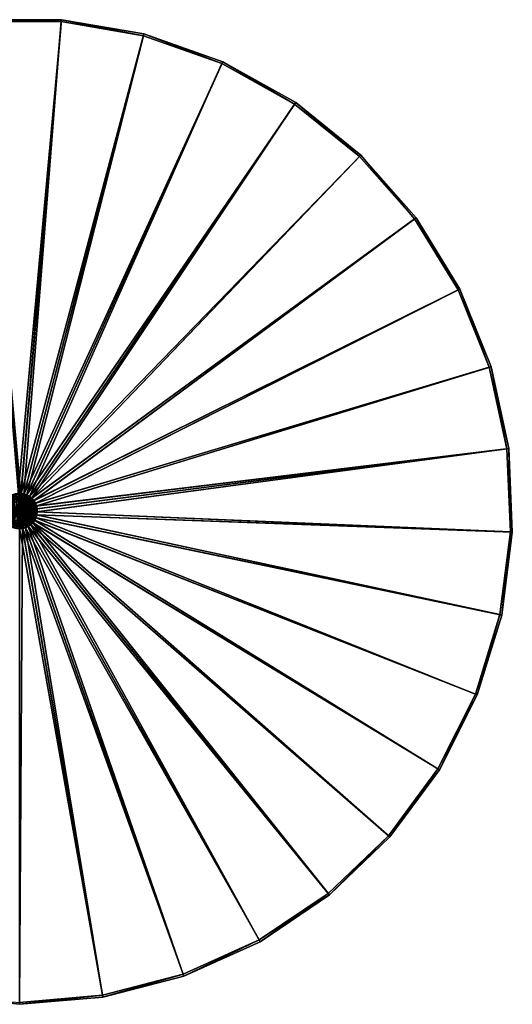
# Model space of a CAD drawing. Header units: millimetres. Extents: x -250 to 250, y 2 to 502.
# Tile 2 of 2: x 0 to 250, y 2 to 502. Entities that reach past the tile are written whole.
import ezdxf

# ---------------------------------------------------------------- set-up
doc = ezdxf.new("R2010")
doc.units = ezdxf.units.MM
doc.header["$LTSCALE"] = 25.4
doc.layers.get('0').update_dxf_attribs({"true_color": 0xff5454})

# ---------------------------------------------------------------- blocks, each defined once
blk = doc.blocks.new('CAMELEON-ZENITH-L-8067-8071-10195.STL')
at = {"color": 250, "true_color": 0x262626}
mesh = blk.add_polyface(dxfattribs=at)
corners = [(-248.13, 284.25, 3.53), (-248.95, 241.93, 3.53), (-249.93, 241.89, 3.53), (-247.16, 284.13, 3.53), (-239.2, 325.71, 3.53), (-238.26, 325.42, 3.53), (-223.39, 365.05, 3.53), (-222.51, 364.61, 3.53), (-201.15, 401.16, 3.53), (-200.37, 400.58, 3.53), (-173.14, 432.99, 3.53), (-172.46, 432.28, 3.53), (-140.15, 459.63, 3.53), (-139.6, 458.82, 3.53), (-103.13, 480.31, 3.53), (-102.73, 479.42, 3.53), (-63.15, 494.43, 3.53), (-62.9, 493.49, 3.53), (-21.36, 501.6, 3.53), (-21.27, 500.63, 3.53), (21.05, 501.6, 3.53), (20.96, 500.63, 3.53), (62.59, 493.49, 3.53), (62.84, 494.43, 3.53), (102.42, 479.42, 3.53), (102.82, 480.31, 3.53), (139.29, 458.82, 3.53), (139.84, 459.63, 3.53), (172.16, 432.28, 3.53), (172.83, 432.99, 3.53), (200.06, 400.58, 3.53), (200.85, 401.16, 3.53), (222.21, 364.61, 3.53), (223.08, 365.05, 3.53), (237.95, 325.42, 3.53), (238.89, 325.71, 3.53), (246.85, 284.13, 3.53), (247.82, 284.25, 3.53), (248.65, 241.93, 3.53), (249.62, 241.89, 3.53), (-244.54, 199.83, 3.53), (-243.59, 200.04, 3.53), (-232.13, 159.29, 3.53), (-231.22, 159.65, 3.53), (-213.04, 121.42, 3.53), (-212.2, 121.94, 3.53), (-187.82, 87.33, 3.53), (-187.09, 87.98, 3.53), (-157.21, 57.99, 3.53), (-156.6, 58.75, 3.53), (-122.08, 34.25, 3.53), (-121.6, 35.1, 3.53), (-83.44, 16.78, 3.53), (-83.11, 17.7, 3.53), (-42.4, 6.1, 3.53), (-42.24, 7.06, 3.53), (-0.15, 2.5, 3.53), (-0.15, 3.48, 3.53), (41.93, 7.06, 3.53), (42.1, 6.1, 3.53), (82.81, 17.7, 3.53), (83.13, 16.78, 3.53), (121.29, 35.1, 3.53), (121.77, 34.25, 3.53), (156.29, 58.75, 3.53), (156.9, 57.99, 3.53), (186.78, 87.98, 3.53), (187.51, 87.33, 3.53), (211.9, 121.94, 3.53), (212.73, 121.42, 3.53), (230.91, 159.65, 3.53), (231.82, 159.29, 3.53), (243.28, 200.04, 3.53), (244.24, 199.83, 3.53)]
mesh.append_faces([[corners[k] for k in face] for face in [(0, 1, 2), (1, 0, 3), (3, 4, 5), (5, 6, 7), (7, 8, 9), (9, 10, 11), (11, 12, 13), (13, 14, 15), (15, 16, 17), (17, 18, 19), (19, 20, 21), (21, 20, 22), (22, 23, 24), (24, 25, 26), (26, 27, 28), (28, 29, 30), (30, 31, 32), (32, 33, 34), (34, 35, 36), (36, 37, 38), (40, 41, 42), (42, 43, 44), (44, 45, 46), (46, 47, 48), (48, 49, 50), (50, 51, 52), (52, 53, 54), (54, 55, 56), (56, 58, 59), (59, 60, 61), (61, 62, 63), (63, 64, 65), (65, 66, 67), (67, 68, 69), (69, 70, 71), (71, 72, 73), (73, 38, 39)]], dxfattribs={"vtx0": -1, "vtx1": -1, "color": 250})
mesh.append_faces([[corners[k] for k in face] for face in [(3, 0, 4), (5, 4, 6), (7, 6, 8), (9, 8, 10), (11, 10, 12), (13, 12, 14), (15, 14, 16), (17, 16, 18), (19, 18, 20), (22, 20, 23), (24, 23, 25), (26, 25, 27), (28, 27, 29), (30, 29, 31), (32, 31, 33), (34, 33, 35), (36, 35, 37), (38, 37, 39), (1, 40, 2), (40, 1, 41), (42, 41, 43), (44, 43, 45), (46, 45, 47), (48, 47, 49), (50, 49, 51), (52, 51, 53), (54, 53, 55), (56, 55, 57), (56, 57, 58), (59, 58, 60), (61, 60, 62), (63, 62, 64), (65, 64, 66), (67, 66, 68), (69, 68, 70), (71, 70, 72), (73, 72, 38)]], dxfattribs={"vtx0": -1, "vtx2": -1, "color": 250})
mesh = blk.add_polyface(dxfattribs=at)
corners = [(-0.92, 261.47, 347.71), (21.05, 501.6, 3.53), (-21.36, 501.6, 3.53), (0.61, 261.47, 347.71)]
mesh.append_faces([[corners[k] for k in face] for face in [(0, 1, 2), (1, 0, 3)]], dxfattribs={"vtx0": -1, "color": 250})
mesh = blk.add_polyface(dxfattribs=at)
corners = [(-0.15, 261.08, 346.91), (-21.27, 500.63, 3.53), (0.57, 261.05, 346.91)]
mesh.append_faces([[corners[k] for k in face] for face in [(0, 1, 2)]], dxfattribs={"color": 250})
mesh = blk.add_polyface(dxfattribs=at)
corners = [(0.57, 261.05, 346.91), (-21.27, 500.63, 3.53), (20.96, 500.63, 3.53)]
mesh.append_faces([[corners[k] for k in face] for face in [(0, 1, 2)]], dxfattribs={"color": 250})
mesh = blk.add_polyface(dxfattribs=at)
corners = [(2.01, 260.81, 346.91), (20.96, 500.63, 3.53), (62.59, 493.49, 3.53), (0.57, 261.05, 346.91)]
mesh.append_faces([[corners[k] for k in face] for face in [(0, 1, 2), (1, 0, 3)]], dxfattribs={"vtx0": -1, "color": 250})
mesh = blk.add_polyface(dxfattribs=at)
corners = [(0.61, 261.47, 347.71), (62.84, 494.43, 3.53), (21.05, 501.6, 3.53), (2.11, 261.21, 347.71)]
mesh.append_faces([[corners[k] for k in face] for face in [(0, 1, 2), (1, 0, 3)]], dxfattribs={"vtx0": -1, "color": 250})
mesh = blk.add_polyface(dxfattribs=at)
corners = [(2.11, 261.21, 347.71), (102.82, 480.31, 3.53), (62.84, 494.43, 3.53), (3.55, 260.7, 347.71)]
mesh.append_faces([[corners[k] for k in face] for face in [(0, 1, 2), (1, 0, 3)]], dxfattribs={"vtx0": -1, "color": 250})
mesh = blk.add_polyface(dxfattribs=at)
corners = [(3.38, 260.32, 346.91), (62.59, 493.49, 3.53), (102.42, 479.42, 3.53), (2.01, 260.81, 346.91)]
mesh.append_faces([[corners[k] for k in face] for face in [(0, 1, 2), (1, 0, 3)]], dxfattribs={"vtx0": -1, "color": 250})
mesh = blk.add_polyface(dxfattribs=at)
corners = [(4.65, 259.61, 346.91), (102.42, 479.42, 3.53), (139.29, 458.82, 3.53), (3.38, 260.32, 346.91)]
mesh.append_faces([[corners[k] for k in face] for face in [(0, 1, 2), (1, 0, 3)]], dxfattribs={"vtx0": -1, "color": 250})
mesh = blk.add_polyface(dxfattribs=at)
corners = [(3.55, 260.7, 347.71), (139.84, 459.63, 3.53), (102.82, 480.31, 3.53), (4.89, 259.96, 347.71)]
mesh.append_faces([[corners[k] for k in face] for face in [(0, 1, 2), (1, 0, 3)]], dxfattribs={"vtx0": -1, "color": 250})
mesh = blk.add_polyface(dxfattribs=at)
corners = [(4.89, 259.96, 347.71), (172.83, 432.99, 3.53), (139.84, 459.63, 3.53), (6.07, 259, 347.71)]
mesh.append_faces([[corners[k] for k in face] for face in [(0, 1, 2), (1, 0, 3)]], dxfattribs={"vtx0": -1, "color": 250})
mesh = blk.add_polyface(dxfattribs=at)
corners = [(5.79, 258.7, 346.91), (139.29, 458.82, 3.53), (172.16, 432.28, 3.53), (4.65, 259.61, 346.91)]
mesh.append_faces([[corners[k] for k in face] for face in [(0, 1, 2), (1, 0, 3)]], dxfattribs={"vtx0": -1, "color": 250})
mesh = blk.add_polyface(dxfattribs=at)
corners = [(5.79, 258.7, 346.91), (200.06, 400.58, 3.53), (6.75, 257.6, 346.91), (172.16, 432.28, 3.53)]
mesh.append_faces([[corners[k] for k in face] for face in [(0, 1, 2), (1, 0, 3)]], dxfattribs={"vtx0": -1, "color": 250})
mesh = blk.add_polyface(dxfattribs=at)
corners = [(200.85, 401.16, 3.53), (6.07, 259, 347.71), (7.08, 257.85, 347.71), (172.83, 432.99, 3.53)]
mesh.append_faces([[corners[k] for k in face] for face in [(0, 1, 2), (1, 0, 3)]], dxfattribs={"vtx0": -1, "color": 250})
mesh = blk.add_polyface(dxfattribs=at)
corners = [(6.75, 257.6, 346.91), (222.21, 364.61, 3.53), (7.51, 256.36, 346.91), (200.06, 400.58, 3.53)]
mesh.append_faces([[corners[k] for k in face] for face in [(0, 1, 2), (1, 0, 3)]], dxfattribs={"vtx0": -1, "color": 250})
mesh = blk.add_polyface(dxfattribs=at)
corners = [(223.08, 365.05, 3.53), (7.08, 257.85, 347.71), (7.88, 256.55, 347.71), (200.85, 401.16, 3.53)]
mesh.append_faces([[corners[k] for k in face] for face in [(0, 1, 2), (1, 0, 3)]], dxfattribs={"vtx0": -1, "color": 250})
mesh = blk.add_polyface(dxfattribs=at)
corners = [(7.51, 256.36, 346.91), (237.95, 325.42, 3.53), (8.05, 255.01, 346.91), (222.21, 364.61, 3.53)]
mesh.append_faces([[corners[k] for k in face] for face in [(0, 1, 2), (1, 0, 3)]], dxfattribs={"vtx0": -1, "color": 250})
mesh = blk.add_polyface(dxfattribs=at)
corners = [(238.89, 325.71, 3.53), (7.88, 256.55, 347.71), (8.45, 255.14, 347.71), (223.08, 365.05, 3.53)]
mesh.append_faces([[corners[k] for k in face] for face in [(0, 1, 2), (1, 0, 3)]], dxfattribs={"vtx0": -1, "color": 250})
mesh = blk.add_polyface(dxfattribs=at)
corners = [(8.05, 255.01, 346.91), (246.85, 284.13, 3.53), (8.36, 253.59, 346.91), (237.95, 325.42, 3.53)]
mesh.append_faces([[corners[k] for k in face] for face in [(0, 1, 2), (1, 0, 3)]], dxfattribs={"vtx0": -1, "color": 250})
mesh = blk.add_polyface(dxfattribs=at)
corners = [(247.82, 284.25, 3.53), (8.45, 255.14, 347.71), (8.77, 253.64, 347.71), (238.89, 325.71, 3.53)]
mesh.append_faces([[corners[k] for k in face] for face in [(0, 1, 2), (1, 0, 3)]], dxfattribs={"vtx0": -1, "color": 250})
mesh = blk.add_polyface(dxfattribs=at)
corners = [(8.42, 252.14, 346.91), (246.85, 284.13, 3.53), (248.65, 241.93, 3.53), (8.36, 253.59, 346.91)]
mesh.append_faces([[corners[k] for k in face] for face in [(0, 1, 2), (1, 0, 3)]], dxfattribs={"vtx0": -1, "color": 250})
mesh = blk.add_polyface(dxfattribs=at)
corners = [(247.82, 284.25, 3.53), (8.84, 252.12, 347.71), (249.62, 241.89, 3.53), (8.77, 253.64, 347.71)]
mesh.append_faces([[corners[k] for k in face] for face in [(0, 1, 2), (1, 0, 3)]], dxfattribs={"vtx0": -1, "color": 250})
mesh = blk.add_polyface(dxfattribs=at)
corners = [(-4.54, 244.64, 347.71), (-5.4, 252.5, 347.71), (-5.81, 245.5, 347.71), (-4.7, 249.88, 347.71), (-2.78, 247.95, 347.71), (-3.15, 244.01, 347.71), (-1.67, 243.63, 347.71), (-0.15, 247.25, 347.71), (-0.15, 243.5, 347.71), (1.37, 243.63, 347.71), (2.47, 247.95, 347.71), (2.84, 244.01, 347.71), (4.39, 249.88, 347.71), (4.24, 244.64, 347.71), (5.5, 245.5, 347.71), (5.1, 252.5, 347.71), (-8.95, 250.6, 347.71), (-9.08, 253.64, 347.71), (-9.15, 252.12, 347.71), (-8.76, 255.14, 347.71), (-8.5, 249.14, 347.71), (-8.19, 256.55, 347.71), (-7.82, 247.78, 347.71), (-7.39, 257.85, 347.71), (-6.91, 246.55, 347.71), (-6.38, 259, 347.71), (-5.19, 259.96, 347.71), (-4.7, 255.12, 347.71), (-3.86, 260.7, 347.71), (-2.78, 257.05, 347.71), (-2.42, 261.21, 347.71), (-0.15, 257.75, 347.71), (-0.92, 261.47, 347.71), (0.61, 261.47, 347.71), (2.47, 257.05, 347.71), (2.11, 261.21, 347.71), (3.55, 260.7, 347.71), (4.39, 255.12, 347.71), (4.89, 259.96, 347.71), (6.07, 259, 347.71), (6.6, 246.55, 347.71), (7.08, 257.85, 347.71), (7.51, 247.78, 347.71), (7.88, 256.55, 347.71), (8.2, 249.14, 347.71), (8.45, 255.14, 347.71), (8.64, 250.6, 347.71), (8.77, 253.64, 347.71), (8.84, 252.12, 347.71)]
mesh.append_faces([[corners[k] for k in face] for face in [(16, 17, 18), (47, 46, 48)]], dxfattribs={"vtx0": -1, "color": 250})
mesh.append_faces([[corners[k] for k in face] for face in [(0, 1, 2), (1, 0, 3), (3, 0, 4), (4, 6, 7), (7, 9, 10), (10, 11, 12), (12, 14, 15), (17, 16, 19), (19, 20, 21), (21, 22, 23), (23, 24, 25), (25, 2, 26), (26, 27, 28), (28, 29, 30), (30, 31, 32), (32, 31, 33), (33, 34, 35), (35, 34, 36), (36, 37, 38), (38, 15, 39), (39, 40, 41), (41, 42, 43), (43, 44, 45), (45, 46, 47)]], dxfattribs={"vtx0": -1, "vtx1": -1, "color": 250})
mesh.append_faces([[corners[k] for k in face] for face in [(26, 2, 1), (39, 15, 14)]], dxfattribs={"vtx0": -1, "vtx1": -1, "vtx2": -1, "color": 250})
mesh.append_faces([[corners[k] for k in face] for face in [(4, 0, 5), (4, 5, 6), (7, 6, 8), (7, 8, 9), (10, 9, 11), (12, 11, 13), (12, 13, 14), (19, 16, 20), (21, 20, 22), (23, 22, 24), (25, 24, 2), (26, 1, 27), (28, 27, 29), (30, 29, 31), (33, 31, 34), (36, 34, 37), (38, 37, 15), (39, 14, 40), (41, 40, 42), (43, 42, 44), (45, 44, 46)]], dxfattribs={"vtx0": -1, "vtx2": -1, "color": 250})
at = {"color": 28, "true_color": 0x361002}
mesh = blk.add_polyface(dxfattribs=at)
corners = [(-8.93, 253.67, 347.71), (-8.8, 250.59, 347.71), (-9, 252.12, 347.71), (-8.59, 255.17, 347.71), (-8.33, 249.12, 347.71), (-8, 256.6, 347.71), (-7.62, 247.75, 347.71), (-7.17, 257.9, 347.71), (-6.69, 246.53, 347.71), (-6.12, 259.03, 347.71), (-5.55, 245.49, 347.71), (-4.9, 259.97, 347.71), (-5.14, 252.87, 347.71), (-4.92, 254.01, 347.71), (-4.44, 255.07, 347.71), (-3.53, 260.68, 347.71), (-3.74, 255.99, 347.71), (-2.84, 256.72, 347.71), (-2.06, 261.14, 347.71), (-1.79, 257.22, 347.71), (-0.53, 261.34, 347.71), (-0.66, 257.47, 347.71), (0.5, 257.46, 347.71), (1.01, 261.27, 347.71), (1.63, 257.17, 347.71), (2.52, 260.94, 347.71), (2.66, 256.63, 347.71), (3.94, 260.34, 347.71), (3.54, 255.87, 347.71), (4.22, 254.93, 347.71), (5.24, 259.51, 347.71), (4.66, 253.86, 347.71), (4.84, 252.71, 347.71), (-5.09, 251.71, 347.71), (-4.25, 244.66, 347.71), (-4.78, 250.59, 347.71), (-4.21, 249.58, 347.71), (-2.82, 244.06, 347.71), (-3.43, 248.72, 347.71), (-2.47, 248.07, 347.71), (-1.32, 243.73, 347.71), (-1.38, 247.65, 347.71), (-0.23, 247.5, 347.71), (0.22, 243.66, 347.71), (0.92, 247.62, 347.71), (1.75, 243.86, 347.71), (2.02, 248, 347.71), (3.22, 244.32, 347.71), (3, 248.62, 347.71), (3.81, 249.45, 347.71), (4.59, 245.03, 347.71), (4.41, 250.45, 347.71), (4.76, 251.55, 347.71), (5.82, 245.97, 347.71), (6.38, 258.47, 347.71), (6.86, 247.1, 347.71), (7.32, 257.25, 347.71), (7.69, 248.4, 347.71), (8.03, 255.88, 347.71), (8.28, 249.83, 347.71), (8.49, 254.41, 347.71), (8.62, 251.33, 347.71), (8.69, 252.88, 347.71)]
mesh.append_faces([[corners[k] for k in face] for face in [(0, 1, 2), (61, 60, 62)]], dxfattribs={"vtx0": -1, "color": 28})
mesh.append_faces([[corners[k] for k in face] for face in [(1, 3, 4), (4, 5, 6), (6, 7, 8), (8, 9, 10), (12, 11, 13), (13, 11, 14), (14, 15, 16), (16, 15, 17), (17, 18, 19), (19, 20, 21), (21, 20, 22), (22, 23, 24), (24, 25, 26), (26, 27, 28), (28, 27, 29), (29, 30, 31), (31, 30, 32), (10, 33, 34), (33, 10, 12), (34, 36, 37), (37, 39, 40), (40, 42, 43), (43, 44, 45), (45, 46, 47), (47, 49, 50), (50, 52, 53), (53, 54, 55), (55, 56, 57), (57, 58, 59), (59, 60, 61)]], dxfattribs={"vtx0": -1, "vtx1": -1, "color": 28})
mesh.append_faces([[corners[k] for k in face] for face in [(10, 11, 12), (53, 32, 30)]], dxfattribs={"vtx0": -1, "vtx1": -1, "vtx2": -1, "color": 28})
mesh.append_faces([[corners[k] for k in face] for face in [(1, 0, 3), (4, 3, 5), (6, 5, 7), (8, 7, 9), (10, 9, 11), (14, 11, 15), (17, 15, 18), (19, 18, 20), (22, 20, 23), (24, 23, 25), (26, 25, 27), (29, 27, 30), (34, 33, 35), (34, 35, 36), (37, 36, 38), (37, 38, 39), (40, 39, 41), (40, 41, 42), (43, 42, 44), (45, 44, 46), (47, 46, 48), (47, 48, 49), (50, 49, 51), (50, 51, 52), (53, 52, 32), (53, 30, 54), (55, 54, 56), (57, 56, 58), (59, 58, 60)]], dxfattribs={"vtx0": -1, "vtx2": -1, "color": 28})
at = {"color": 250, "true_color": 0x262626}
mesh = blk.add_polyface(dxfattribs=at)
corners = [(-8.67, 253.59, 346.91), (-8.54, 250.69, 346.91), (-8.73, 252.14, 346.91), (-8.36, 255.01, 346.91), (-8.12, 249.3, 346.91), (-7.82, 256.36, 346.91), (-7.46, 248, 346.91), (-7.05, 257.6, 346.91), (-6.6, 246.83, 346.91), (-6.09, 258.7, 346.91), (-5.55, 245.82, 346.91), (-5.4, 252.5, 346.91), (-4.96, 259.61, 346.91), (-4.7, 255.12, 346.91), (-3.69, 260.32, 346.91), (-2.78, 257.05, 346.91), (-2.32, 260.81, 346.91), (-0.15, 257.75, 346.91), (-0.88, 261.05, 346.91), (-0.15, 261.08, 346.91), (0.57, 261.05, 346.91), (2.47, 257.05, 346.91), (2.01, 260.81, 346.91), (3.38, 260.32, 346.91), (4.39, 255.12, 346.91), (4.65, 259.61, 346.91), (5.1, 252.5, 346.91), (5.79, 258.7, 346.91), (5.24, 245.82, 346.91), (6.29, 246.83, 346.91), (6.75, 257.6, 346.91), (7.16, 248, 346.91), (7.51, 256.36, 346.91), (7.81, 249.3, 346.91), (8.05, 255.01, 346.91), (8.24, 250.69, 346.91), (8.36, 253.59, 346.91), (8.42, 252.14, 346.91), (-4.34, 245.01, 346.91), (-4.7, 249.88, 346.91), (-2.78, 247.95, 346.91), (-3.01, 244.41, 346.91), (-1.6, 244.04, 346.91), (-0.15, 247.25, 346.91), (-0.15, 243.92, 346.91), (2.47, 247.95, 346.91), (1.3, 244.04, 346.91), (2.71, 244.41, 346.91), (4.39, 249.88, 346.91), (4.03, 245.01, 346.91)]
mesh.append_faces([[corners[k] for k in face] for face in [(0, 1, 2), (35, 36, 37)]], dxfattribs={"vtx0": -1, "color": 250})
mesh.append_faces([[corners[k] for k in face] for face in [(1, 3, 4), (4, 5, 6), (6, 7, 8), (8, 9, 10), (11, 12, 13), (13, 14, 15), (15, 16, 17), (17, 20, 21), (21, 23, 24), (24, 25, 26), (28, 27, 29), (29, 30, 31), (31, 32, 33), (33, 34, 35), (38, 40, 41), (41, 40, 42), (42, 43, 44), (44, 45, 46), (46, 45, 47), (47, 48, 49), (49, 48, 28)]], dxfattribs={"vtx0": -1, "vtx1": -1, "color": 250})
mesh.append_faces([[corners[k] for k in face] for face in [(10, 9, 11), (26, 27, 28)]], dxfattribs={"vtx0": -1, "vtx1": -1, "vtx2": -1, "color": 250})
mesh.append_faces([[corners[k] for k in face] for face in [(1, 0, 3), (4, 3, 5), (6, 5, 7), (8, 7, 9), (11, 9, 12), (13, 12, 14), (15, 14, 16), (17, 16, 18), (17, 18, 19), (17, 19, 20), (21, 20, 22), (21, 22, 23), (24, 23, 25), (26, 25, 27), (29, 27, 30), (31, 30, 32), (33, 32, 34), (35, 34, 36), (11, 38, 10), (38, 11, 39), (38, 39, 40), (42, 40, 43), (44, 43, 45), (47, 45, 48), (28, 48, 26)]], dxfattribs={"vtx0": -1, "vtx2": -1, "color": 250})
at = {"color": 28, "true_color": 0x361002}
mesh = blk.add_polyface(dxfattribs=at)
corners = [(-0.28, 255.5, 356.06), (1.01, 261.27, 347.71), (-0.53, 261.34, 347.71), (0.24, 255.48, 356.06)]
mesh.append_faces([[corners[k] for k in face] for face in [(0, 1, 2), (1, 0, 3)]], dxfattribs={"vtx0": -1, "color": 28})
mesh = blk.add_polyface(dxfattribs=at)
corners = [(0.24, 255.48, 356.06), (2.52, 260.94, 347.71), (1.01, 261.27, 347.71), (0.75, 255.36, 356.06)]
mesh.append_faces([[corners[k] for k in face] for face in [(0, 1, 2), (1, 0, 3)]], dxfattribs={"vtx0": -1, "color": 28})
mesh = blk.add_polyface(dxfattribs=at)
corners = [(0.75, 255.36, 356.06), (3.94, 260.34, 347.71), (2.52, 260.94, 347.71), (1.24, 255.16, 356.06)]
mesh.append_faces([[corners[k] for k in face] for face in [(0, 1, 2), (1, 0, 3)]], dxfattribs={"vtx0": -1, "color": 28})
mesh = blk.add_polyface(dxfattribs=at)
corners = [(1.24, 255.16, 356.06), (5.24, 259.51, 347.71), (3.94, 260.34, 347.71), (1.68, 254.88, 356.06)]
mesh.append_faces([[corners[k] for k in face] for face in [(0, 1, 2), (1, 0, 3)]], dxfattribs={"vtx0": -1, "color": 28})
mesh = blk.add_polyface(dxfattribs=at)
corners = [(-4.92, 254.01, 341.41), (-5.09, 251.71, 341.41), (-5.14, 252.87, 341.41), (-4.78, 250.59, 341.41), (-4.44, 255.07, 341.41), (-4.21, 249.58, 341.41), (-3.74, 255.99, 341.41), (-3.43, 248.72, 341.41), (-2.84, 256.72, 341.41), (-2.47, 248.07, 341.41), (-1.79, 257.22, 341.41), (-1.38, 247.65, 341.41), (-0.66, 257.47, 341.41), (-0.23, 247.5, 341.41), (0.5, 257.46, 341.41), (0.92, 247.62, 341.41), (1.63, 257.17, 341.41), (2.02, 248, 341.41), (2.66, 256.63, 341.41), (3, 248.62, 341.41), (3.54, 255.87, 341.41), (3.81, 249.45, 341.41), (4.22, 254.93, 341.41), (4.41, 250.45, 341.41), (4.66, 253.86, 341.41), (4.76, 251.55, 341.41), (4.84, 252.71, 341.41)]
mesh.append_faces([[corners[k] for k in face] for face in [(0, 1, 2), (25, 24, 26)]], dxfattribs={"vtx0": -1, "color": 28})
mesh.append_faces([[corners[k] for k in face] for face in [(1, 0, 3), (3, 4, 5), (5, 6, 7), (7, 8, 9), (9, 10, 11), (11, 12, 13), (13, 14, 15), (15, 16, 17), (17, 18, 19), (19, 20, 21), (21, 22, 23), (23, 24, 25)]], dxfattribs={"vtx0": -1, "vtx1": -1, "color": 28})
mesh.append_faces([[corners[k] for k in face] for face in [(3, 0, 4), (5, 4, 6), (7, 6, 8), (9, 8, 10), (11, 10, 12), (13, 12, 14), (15, 14, 16), (17, 16, 18), (19, 18, 20), (21, 20, 22), (23, 22, 24)]], dxfattribs={"vtx0": -1, "vtx2": -1, "color": 28})
mesh = blk.add_polyface(dxfattribs=at)
corners = [(-3.09, 251.85, 356.06), (-3.13, 252.9, 356.06), (-3.15, 252.37, 356.06), (-3.02, 253.41, 356.06), (-2.93, 251.35, 356.06), (-2.82, 253.89, 356.06), (-2.69, 250.89, 356.06), (-2.53, 254.33, 356.06), (-2.37, 250.47, 356.06), (-2.18, 254.72, 356.06), (-1.98, 250.12, 356.06), (-1.76, 255.03, 356.06), (-1.54, 249.84, 356.06), (-1.3, 255.28, 356.06), (-1.06, 249.64, 356.06), (-0.8, 255.43, 356.06), (-0.55, 249.52, 356.06), (-0.28, 255.5, 356.06), (-0.03, 249.5, 356.06), (0.24, 255.48, 356.06), (0.49, 249.57, 356.06), (0.75, 255.36, 356.06), (0.99, 249.72, 356.06), (1.24, 255.16, 356.06), (1.46, 249.97, 356.06), (1.68, 254.88, 356.06), (1.87, 250.28, 356.06), (2.06, 254.53, 356.06), (2.23, 250.67, 356.06), (2.38, 254.11, 356.06), (2.51, 251.11, 356.06), (2.62, 253.65, 356.06), (2.71, 251.59, 356.06), (2.78, 253.15, 356.06), (2.82, 252.1, 356.06), (2.85, 252.63, 356.06)]
mesh.append_faces([[corners[k] for k in face] for face in [(0, 1, 2), (33, 34, 35)]], dxfattribs={"vtx0": -1, "color": 28})
mesh.append_faces([[corners[k] for k in face] for face in [(1, 0, 3), (3, 4, 5), (5, 6, 7), (7, 8, 9), (9, 10, 11), (11, 12, 13), (13, 14, 15), (15, 16, 17), (17, 18, 19), (19, 20, 21), (21, 22, 23), (23, 24, 25), (25, 26, 27), (27, 28, 29), (29, 30, 31), (31, 32, 33)]], dxfattribs={"vtx0": -1, "vtx1": -1, "color": 28})
mesh.append_faces([[corners[k] for k in face] for face in [(3, 0, 4), (5, 4, 6), (7, 6, 8), (9, 8, 10), (11, 10, 12), (13, 12, 14), (15, 14, 16), (17, 16, 18), (19, 18, 20), (21, 20, 22), (23, 22, 24), (25, 24, 26), (27, 26, 28), (29, 28, 30), (31, 30, 32), (33, 32, 34)]], dxfattribs={"vtx0": -1, "vtx2": -1, "color": 28})
mesh = blk.add_polyface(dxfattribs=at)
corners = [(-0.66, 257.47, 347.71), (0.5, 257.46, 341.41), (-0.66, 257.47, 341.41), (0.5, 257.46, 347.71)]
mesh.append_faces([[corners[k] for k in face] for face in [(0, 1, 2), (1, 0, 3)]], dxfattribs={"vtx0": -1, "color": 28})
at = {"color": 250, "true_color": 0x262626}
mesh = blk.add_polyface(dxfattribs=at)
corners = [(2.47, 257.05, 347.71), (-0.15, 257.75, 346.91), (2.47, 257.05, 346.91), (-0.15, 257.75, 347.71)]
mesh.append_faces([[corners[k] for k in face] for face in [(0, 1, 2), (1, 0, 3)]], dxfattribs={"vtx0": -1, "color": 250})
at = {"color": 28, "true_color": 0x361002}
mesh = blk.add_polyface(dxfattribs=at)
corners = [(0.5, 257.46, 347.71), (1.63, 257.17, 341.41), (0.5, 257.46, 341.41), (1.63, 257.17, 347.71)]
mesh.append_faces([[corners[k] for k in face] for face in [(0, 1, 2), (1, 0, 3)]], dxfattribs={"vtx0": -1, "color": 28})
mesh = blk.add_polyface(dxfattribs=at)
corners = [(1.63, 257.17, 347.71), (2.66, 256.63, 341.41), (1.63, 257.17, 341.41), (2.66, 256.63, 347.71)]
mesh.append_faces([[corners[k] for k in face] for face in [(0, 1, 2), (1, 0, 3)]], dxfattribs={"vtx0": -1, "color": 28})
mesh = blk.add_polyface(dxfattribs=at)
corners = [(1.68, 254.88, 356.06), (6.38, 258.47, 347.71), (5.24, 259.51, 347.71), (2.06, 254.53, 356.06)]
mesh.append_faces([[corners[k] for k in face] for face in [(0, 1, 2), (1, 0, 3)]], dxfattribs={"vtx0": -1, "color": 28})
mesh = blk.add_polyface(dxfattribs=at)
corners = [(7.32, 257.25, 347.71), (2.06, 254.53, 356.06), (2.38, 254.11, 356.06), (6.38, 258.47, 347.71)]
mesh.append_faces([[corners[k] for k in face] for face in [(0, 1, 2), (1, 0, 3)]], dxfattribs={"vtx0": -1, "color": 28})
mesh = blk.add_polyface(dxfattribs=at)
corners = [(8.03, 255.88, 347.71), (2.38, 254.11, 356.06), (2.62, 253.65, 356.06), (7.32, 257.25, 347.71)]
mesh.append_faces([[corners[k] for k in face] for face in [(0, 1, 2), (1, 0, 3)]], dxfattribs={"vtx0": -1, "color": 28})
at = {"color": 250, "true_color": 0x262626}
mesh = blk.add_polyface(dxfattribs=at)
corners = [(4.39, 255.12, 347.71), (2.47, 257.05, 346.91), (4.39, 255.12, 346.91), (2.47, 257.05, 347.71)]
mesh.append_faces([[corners[k] for k in face] for face in [(0, 1, 2), (1, 0, 3)]], dxfattribs={"vtx0": -1, "color": 250})
at = {"color": 28, "true_color": 0x361002}
mesh = blk.add_polyface(dxfattribs=at)
corners = [(8.49, 254.41, 347.71), (2.62, 253.65, 356.06), (2.78, 253.15, 356.06), (8.03, 255.88, 347.71)]
mesh.append_faces([[corners[k] for k in face] for face in [(0, 1, 2), (1, 0, 3)]], dxfattribs={"vtx0": -1, "color": 28})
mesh = blk.add_polyface(dxfattribs=at)
corners = [(2.66, 256.63, 347.71), (3.54, 255.87, 341.41), (2.66, 256.63, 341.41), (3.54, 255.87, 347.71)]
mesh.append_faces([[corners[k] for k in face] for face in [(0, 1, 2), (1, 0, 3)]], dxfattribs={"vtx0": -1, "color": 28})
mesh = blk.add_polyface(dxfattribs=at)
corners = [(3.54, 255.87, 341.41), (4.22, 254.93, 347.71), (4.22, 254.93, 341.41), (3.54, 255.87, 347.71)]
mesh.append_faces([[corners[k] for k in face] for face in [(0, 1, 2), (1, 0, 3)]], dxfattribs={"vtx0": -1, "color": 28})
mesh = blk.add_polyface(dxfattribs=at)
corners = [(4.22, 254.93, 341.41), (4.66, 253.86, 347.71), (4.66, 253.86, 341.41), (4.22, 254.93, 347.71)]
mesh.append_faces([[corners[k] for k in face] for face in [(0, 1, 2), (1, 0, 3)]], dxfattribs={"vtx0": -1, "color": 28})
at = {"color": 250, "true_color": 0x262626}
mesh = blk.add_polyface(dxfattribs=at)
corners = [(4.39, 255.12, 347.71), (5.1, 252.5, 346.91), (5.1, 252.5, 347.71), (4.39, 255.12, 346.91)]
mesh.append_faces([[corners[k] for k in face] for face in [(0, 1, 2), (1, 0, 3)]], dxfattribs={"vtx0": -1, "color": 250})
at = {"color": 28, "true_color": 0x361002}
mesh = blk.add_polyface(dxfattribs=at)
corners = [(0.49, 249.57, 356.06), (0.22, 243.66, 347.71), (1.75, 243.86, 347.71), (-0.03, 249.5, 356.06)]
mesh.append_faces([[corners[k] for k in face] for face in [(0, 1, 2), (1, 0, 3)]], dxfattribs={"vtx0": -1, "color": 28})
mesh = blk.add_polyface(dxfattribs=at)
corners = [(0.99, 249.72, 356.06), (1.75, 243.86, 347.71), (3.22, 244.32, 347.71), (0.49, 249.57, 356.06)]
mesh.append_faces([[corners[k] for k in face] for face in [(0, 1, 2), (1, 0, 3)]], dxfattribs={"vtx0": -1, "color": 28})
mesh = blk.add_polyface(dxfattribs=at)
corners = [(1.46, 249.97, 356.06), (3.22, 244.32, 347.71), (4.59, 245.03, 347.71), (0.99, 249.72, 356.06)]
mesh.append_faces([[corners[k] for k in face] for face in [(0, 1, 2), (1, 0, 3)]], dxfattribs={"vtx0": -1, "color": 28})
mesh = blk.add_polyface(dxfattribs=at)
corners = [(1.87, 250.28, 356.06), (4.59, 245.03, 347.71), (5.82, 245.97, 347.71), (1.46, 249.97, 356.06)]
mesh.append_faces([[corners[k] for k in face] for face in [(0, 1, 2), (1, 0, 3)]], dxfattribs={"vtx0": -1, "color": 28})
mesh = blk.add_polyface(dxfattribs=at)
corners = [(6.86, 247.1, 347.71), (1.87, 250.28, 356.06), (5.82, 245.97, 347.71), (2.23, 250.67, 356.06)]
mesh.append_faces([[corners[k] for k in face] for face in [(0, 1, 2), (1, 0, 3)]], dxfattribs={"vtx0": -1, "color": 28})
mesh = blk.add_polyface(dxfattribs=at)
corners = [(7.69, 248.4, 347.71), (2.23, 250.67, 356.06), (6.86, 247.1, 347.71), (2.51, 251.11, 356.06)]
mesh.append_faces([[corners[k] for k in face] for face in [(0, 1, 2), (1, 0, 3)]], dxfattribs={"vtx0": -1, "color": 28})
at = {"color": 250, "true_color": 0x262626}
mesh = blk.add_polyface(dxfattribs=at)
corners = [(2.47, 247.95, 347.71), (4.39, 249.88, 346.91), (2.47, 247.95, 346.91), (4.39, 249.88, 347.71)]
mesh.append_faces([[corners[k] for k in face] for face in [(0, 1, 2), (1, 0, 3)]], dxfattribs={"vtx0": -1, "color": 250})
at = {"color": 28, "true_color": 0x361002}
mesh = blk.add_polyface(dxfattribs=at)
corners = [(8.28, 249.83, 347.71), (2.51, 251.11, 356.06), (7.69, 248.4, 347.71), (2.71, 251.59, 356.06)]
mesh.append_faces([[corners[k] for k in face] for face in [(0, 1, 2), (1, 0, 3)]], dxfattribs={"vtx0": -1, "color": 28})
mesh = blk.add_polyface(dxfattribs=at)
corners = [(8.62, 251.33, 347.71), (2.71, 251.59, 356.06), (8.28, 249.83, 347.71), (2.82, 252.1, 356.06)]
mesh.append_faces([[corners[k] for k in face] for face in [(0, 1, 2), (1, 0, 3)]], dxfattribs={"vtx0": -1, "color": 28})
mesh = blk.add_polyface(dxfattribs=at)
corners = [(8.69, 252.88, 347.71), (2.78, 253.15, 356.06), (2.85, 252.63, 356.06), (8.49, 254.41, 347.71)]
mesh.append_faces([[corners[k] for k in face] for face in [(0, 1, 2), (1, 0, 3)]], dxfattribs={"vtx0": -1, "color": 28})
mesh = blk.add_polyface(dxfattribs=at)
corners = [(8.69, 252.88, 347.71), (2.82, 252.1, 356.06), (8.62, 251.33, 347.71), (2.85, 252.63, 356.06)]
mesh.append_faces([[corners[k] for k in face] for face in [(0, 1, 2), (1, 0, 3)]], dxfattribs={"vtx0": -1, "color": 28})
mesh = blk.add_polyface(dxfattribs=at)
corners = [(4.41, 250.45, 341.41), (3.81, 249.45, 347.71), (3.81, 249.45, 341.41), (4.41, 250.45, 347.71)]
mesh.append_faces([[corners[k] for k in face] for face in [(0, 1, 2), (1, 0, 3)]], dxfattribs={"vtx0": -1, "color": 28})
at = {"color": 250, "true_color": 0x262626}
mesh = blk.add_polyface(dxfattribs=at)
corners = [(5.1, 252.5, 347.71), (4.39, 249.88, 346.91), (4.39, 249.88, 347.71), (5.1, 252.5, 346.91)]
mesh.append_faces([[corners[k] for k in face] for face in [(0, 1, 2), (1, 0, 3)]], dxfattribs={"vtx0": -1, "color": 250})
at = {"color": 28, "true_color": 0x361002}
mesh = blk.add_polyface(dxfattribs=at)
corners = [(4.76, 251.55, 341.41), (4.41, 250.45, 347.71), (4.41, 250.45, 341.41), (4.76, 251.55, 347.71)]
mesh.append_faces([[corners[k] for k in face] for face in [(0, 1, 2), (1, 0, 3)]], dxfattribs={"vtx0": -1, "color": 28})
mesh = blk.add_polyface(dxfattribs=at)
corners = [(4.66, 253.86, 341.41), (4.84, 252.71, 347.71), (4.84, 252.71, 341.41), (4.66, 253.86, 347.71)]
mesh.append_faces([[corners[k] for k in face] for face in [(0, 1, 2), (1, 0, 3)]], dxfattribs={"vtx0": -1, "color": 28})
mesh = blk.add_polyface(dxfattribs=at)
corners = [(4.84, 252.71, 341.41), (4.76, 251.55, 347.71), (4.76, 251.55, 341.41), (4.84, 252.71, 347.71)]
mesh.append_faces([[corners[k] for k in face] for face in [(0, 1, 2), (1, 0, 3)]], dxfattribs={"vtx0": -1, "color": 28})
at = {"color": 250, "true_color": 0x262626}
mesh = blk.add_polyface(dxfattribs=at)
corners = [(7.81, 249.3, 346.91), (243.28, 200.04, 3.53), (230.91, 159.65, 3.53), (8.24, 250.69, 346.91)]
mesh.append_faces([[corners[k] for k in face] for face in [(0, 1, 2), (1, 0, 3)]], dxfattribs={"vtx0": -1, "color": 250})
mesh = blk.add_polyface(dxfattribs=at)
corners = [(244.24, 199.83, 3.53), (8.2, 249.14, 347.71), (231.82, 159.29, 3.53), (8.64, 250.6, 347.71)]
mesh.append_faces([[corners[k] for k in face] for face in [(0, 1, 2), (1, 0, 3)]], dxfattribs={"vtx0": -1, "color": 250})
mesh = blk.add_polyface(dxfattribs=at)
corners = [(8.24, 250.69, 346.91), (248.65, 241.93, 3.53), (243.28, 200.04, 3.53), (8.42, 252.14, 346.91)]
mesh.append_faces([[corners[k] for k in face] for face in [(0, 1, 2), (1, 0, 3)]], dxfattribs={"vtx0": -1, "color": 250})
mesh = blk.add_polyface(dxfattribs=at)
corners = [(249.62, 241.89, 3.53), (8.64, 250.6, 347.71), (244.24, 199.83, 3.53), (8.84, 252.12, 347.71)]
mesh.append_faces([[corners[k] for k in face] for face in [(0, 1, 2), (1, 0, 3)]], dxfattribs={"vtx0": -1, "color": 250})
at = {"color": 28, "true_color": 0x361002}
mesh = blk.add_polyface(dxfattribs=at)
corners = [(-0.03, 249.5, 356.06), (-1.32, 243.73, 347.71), (0.22, 243.66, 347.71), (-0.55, 249.52, 356.06)]
mesh.append_faces([[corners[k] for k in face] for face in [(0, 1, 2), (1, 0, 3)]], dxfattribs={"vtx0": -1, "color": 28})
mesh = blk.add_polyface(dxfattribs=at)
corners = [(0.92, 247.62, 347.71), (-0.23, 247.5, 341.41), (0.92, 247.62, 341.41), (-0.23, 247.5, 347.71)]
mesh.append_faces([[corners[k] for k in face] for face in [(0, 1, 2), (1, 0, 3)]], dxfattribs={"vtx0": -1, "color": 28})
at = {"color": 250, "true_color": 0x262626}
mesh = blk.add_polyface(dxfattribs=at)
corners = [(-0.15, 247.25, 347.71), (2.47, 247.95, 346.91), (-0.15, 247.25, 346.91), (2.47, 247.95, 347.71)]
mesh.append_faces([[corners[k] for k in face] for face in [(0, 1, 2), (1, 0, 3)]], dxfattribs={"vtx0": -1, "color": 250})
at = {"color": 28, "true_color": 0x361002}
mesh = blk.add_polyface(dxfattribs=at)
corners = [(2.02, 248, 347.71), (0.92, 247.62, 341.41), (2.02, 248, 341.41), (0.92, 247.62, 347.71)]
mesh.append_faces([[corners[k] for k in face] for face in [(0, 1, 2), (1, 0, 3)]], dxfattribs={"vtx0": -1, "color": 28})
mesh = blk.add_polyface(dxfattribs=at)
corners = [(3, 248.62, 347.71), (2.02, 248, 341.41), (3, 248.62, 341.41), (2.02, 248, 347.71)]
mesh.append_faces([[corners[k] for k in face] for face in [(0, 1, 2), (1, 0, 3)]], dxfattribs={"vtx0": -1, "color": 28})
at = {"color": 250, "true_color": 0x262626}
mesh = blk.add_polyface(dxfattribs=at)
corners = [(2.71, 244.41, 346.91), (121.29, 35.1, 3.53), (82.81, 17.7, 3.53), (4.03, 245.01, 346.91)]
mesh.append_faces([[corners[k] for k in face] for face in [(0, 1, 2), (1, 0, 3)]], dxfattribs={"vtx0": -1, "color": 250})
mesh = blk.add_polyface(dxfattribs=at)
corners = [(4.24, 244.64, 347.71), (83.13, 16.78, 3.53), (121.77, 34.25, 3.53), (2.84, 244.01, 347.71)]
mesh.append_faces([[corners[k] for k in face] for face in [(0, 1, 2), (1, 0, 3)]], dxfattribs={"vtx0": -1, "color": 250})
at = {"color": 28, "true_color": 0x361002}
mesh = blk.add_polyface(dxfattribs=at)
corners = [(3.81, 249.45, 341.41), (3, 248.62, 347.71), (3, 248.62, 341.41), (3.81, 249.45, 347.71)]
mesh.append_faces([[corners[k] for k in face] for face in [(0, 1, 2), (1, 0, 3)]], dxfattribs={"vtx0": -1, "color": 28})
at = {"color": 250, "true_color": 0x262626}
mesh = blk.add_polyface(dxfattribs=at)
corners = [(4.03, 245.01, 346.91), (156.29, 58.75, 3.53), (121.29, 35.1, 3.53), (5.24, 245.82, 346.91)]
mesh.append_faces([[corners[k] for k in face] for face in [(0, 1, 2), (1, 0, 3)]], dxfattribs={"vtx0": -1, "color": 250})
mesh = blk.add_polyface(dxfattribs=at)
corners = [(5.5, 245.5, 347.71), (121.77, 34.25, 3.53), (156.9, 57.99, 3.53), (4.24, 244.64, 347.71)]
mesh.append_faces([[corners[k] for k in face] for face in [(0, 1, 2), (1, 0, 3)]], dxfattribs={"vtx0": -1, "color": 250})
mesh = blk.add_polyface(dxfattribs=at)
corners = [(5.24, 245.82, 346.91), (186.78, 87.98, 3.53), (156.29, 58.75, 3.53), (6.29, 246.83, 346.91)]
mesh.append_faces([[corners[k] for k in face] for face in [(0, 1, 2), (1, 0, 3)]], dxfattribs={"vtx0": -1, "color": 250})
mesh = blk.add_polyface(dxfattribs=at)
corners = [(6.6, 246.55, 347.71), (156.9, 57.99, 3.53), (187.51, 87.33, 3.53), (5.5, 245.5, 347.71)]
mesh.append_faces([[corners[k] for k in face] for face in [(0, 1, 2), (1, 0, 3)]], dxfattribs={"vtx0": -1, "color": 250})
mesh = blk.add_polyface(dxfattribs=at)
corners = [(6.29, 246.83, 346.91), (211.9, 121.94, 3.53), (186.78, 87.98, 3.53), (7.16, 248, 346.91)]
mesh.append_faces([[corners[k] for k in face] for face in [(0, 1, 2), (1, 0, 3)]], dxfattribs={"vtx0": -1, "color": 250})
mesh = blk.add_polyface(dxfattribs=at)
corners = [(212.73, 121.42, 3.53), (6.6, 246.55, 347.71), (187.51, 87.33, 3.53), (7.51, 247.78, 347.71)]
mesh.append_faces([[corners[k] for k in face] for face in [(0, 1, 2), (1, 0, 3)]], dxfattribs={"vtx0": -1, "color": 250})
mesh = blk.add_polyface(dxfattribs=at)
corners = [(7.16, 248, 346.91), (230.91, 159.65, 3.53), (211.9, 121.94, 3.53), (7.81, 249.3, 346.91)]
mesh.append_faces([[corners[k] for k in face] for face in [(0, 1, 2), (1, 0, 3)]], dxfattribs={"vtx0": -1, "color": 250})
mesh = blk.add_polyface(dxfattribs=at)
corners = [(231.82, 159.29, 3.53), (7.51, 247.78, 347.71), (212.73, 121.42, 3.53), (8.2, 249.14, 347.71)]
mesh.append_faces([[corners[k] for k in face] for face in [(0, 1, 2), (1, 0, 3)]], dxfattribs={"vtx0": -1, "color": 250})
mesh = blk.add_polyface(dxfattribs=at)
corners = [(-0.15, 243.92, 346.91), (41.93, 7.06, 3.53), (-0.15, 3.48, 3.53), (1.3, 244.04, 346.91)]
mesh.append_faces([[corners[k] for k in face] for face in [(0, 1, 2), (1, 0, 3)]], dxfattribs={"vtx0": -1, "color": 250})
mesh = blk.add_polyface(dxfattribs=at)
corners = [(1.37, 243.63, 347.71), (-0.15, 2.5, 3.53), (42.1, 6.1, 3.53), (-0.15, 243.5, 347.71)]
mesh.append_faces([[corners[k] for k in face] for face in [(0, 1, 2), (1, 0, 3)]], dxfattribs={"vtx0": -1, "color": 250})
mesh = blk.add_polyface(dxfattribs=at)
corners = [(1.3, 244.04, 346.91), (82.81, 17.7, 3.53), (41.93, 7.06, 3.53), (2.71, 244.41, 346.91)]
mesh.append_faces([[corners[k] for k in face] for face in [(0, 1, 2), (1, 0, 3)]], dxfattribs={"vtx0": -1, "color": 250})
mesh = blk.add_polyface(dxfattribs=at)
corners = [(2.84, 244.01, 347.71), (42.1, 6.1, 3.53), (83.13, 16.78, 3.53), (1.37, 243.63, 347.71)]
mesh.append_faces([[corners[k] for k in face] for face in [(0, 1, 2), (1, 0, 3)]], dxfattribs={"vtx0": -1, "color": 250})

msp = doc.modelspace()

# ---------------------------------------------------------------- block references
at = {"color": 0}
msp.add_blockref('CAMELEON-ZENITH-L-8067-8071-10195.STL', (0, 0), dxfattribs=at)

doc.saveas('drawing.dxf')
